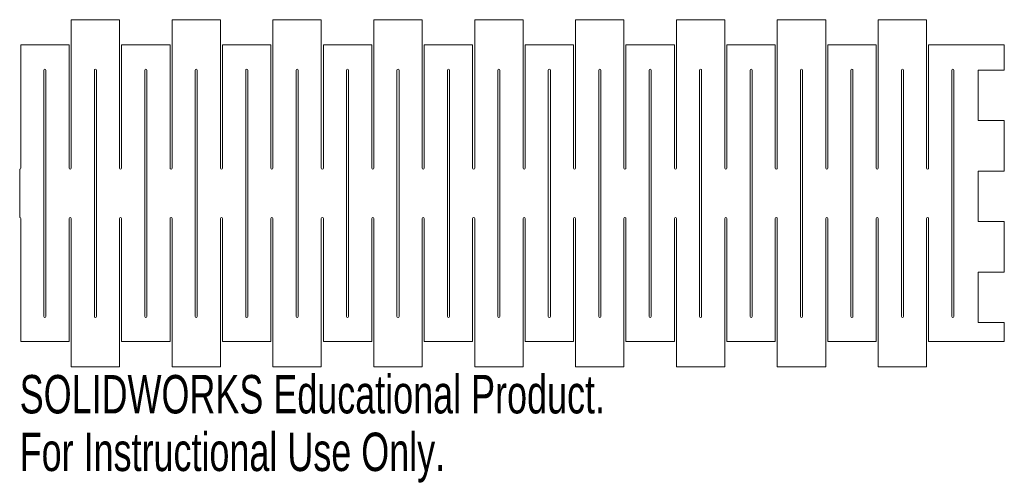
# Model space of a CAD drawing. Header units: inches. Extents: x 0 to 4.88, y -0.58 to 1.72.
import ezdxf

# ---------------------------------------------------------------- set-up
doc = ezdxf.new("R2010")
doc.units = ezdxf.units.IN
doc.header["$MEASUREMENT"] = 0
doc.styles.add('SLDTEXTSTYLE0', font='TXT', dxfattribs={"width": 0.7})

msp = doc.modelspace()

# ---------------------------------------------------------------- linework, layer by layer
at = {"color": 7, "linetype": 'Continuous', "lineweight": 15}
for p, q in [((0.495, 1.72), (0.255, 1.72)), ((0.255, 0.985), (0.255, 1.72)), ((0.495, 1.72), (0.495, 0.985)), ((0.995, 1.72), (0.755, 1.72)), ((0.755, 0.985), (0.755, 1.72)), ((0.995, 1.72), (0.995, 0.985)), ((1.495, 1.72), (1.255, 1.72)), ((1.255, 0.985), (1.255, 1.72)), ((1.495, 1.72), (1.495, 0.985)), ((1.995, 1.72), (1.755, 1.72)), ((1.755, 0.985), (1.755, 1.72)), ((1.995, 1.72), (1.995, 0.985)), ((2.495, 1.72), (2.255, 1.72)), ((2.255, 0.985), (2.255, 1.72)), ((2.495, 1.72), (2.495, 0.985)), ((2.995, 1.72), (2.755, 1.72)), ((2.755, 0.985), (2.755, 1.72)), ((2.995, 1.72), (2.995, 0.985)), ((3.495, 1.72), (3.255, 1.72)), ((3.255, 0.985), (3.255, 1.72)), ((3.495, 1.72), (3.495, 0.985)), ((3.995, 1.72), (3.755, 1.72)), ((3.755, 0.985), (3.755, 1.72)), ((3.995, 1.72), (3.995, 0.985)), ((4.495, 1.72), (4.255, 1.72)), ((4.255, 0.985), (4.255, 1.72)), ((4.495, 1.72), (4.495, 0.985)), ((0.005, 1.595), (0.245, 1.595)), ((0.005, 0.985), (0.005, 1.595)), ((0.245, 1.595), (0.245, 0.985)), ((0.505, 1.595), (0.745, 1.595)), ((0.505, 0.985), (0.505, 1.595)), ((0.745, 1.595), (0.745, 0.985)), ((1.005, 1.595), (1.245, 1.595)), ((1.005, 0.985), (1.005, 1.595)), ((1.245, 1.595), (1.245, 0.985)), ((1.505, 1.595), (1.745, 1.595)), ((1.505, 0.985), (1.505, 1.595)), ((1.745, 1.595), (1.745, 0.985)), ((2.005, 1.595), (2.245, 1.595)), ((2.005, 0.985), (2.005, 1.595)), ((2.245, 1.595), (2.245, 0.985)), ((2.505, 1.595), (2.745, 1.595)), ((2.505, 0.985), (2.505, 1.595)), ((2.745, 1.595), (2.745, 0.985)), ((3.005, 1.595), (3.245, 1.595)), ((3.005, 0.985), (3.005, 1.595)), ((3.245, 1.595), (3.245, 0.985)), ((3.505, 1.595), (3.745, 1.595)), ((3.505, 0.985), (3.505, 1.595)), ((3.745, 1.595), (3.745, 0.985)), ((4.005, 1.595), (4.245, 1.595)), ((4.005, 0.985), (4.005, 1.595)), ((4.245, 1.595), (4.245, 0.985)), ((4.505, 1.595), (4.88, 1.595)), ((4.505, 0.985), (4.505, 1.595)), ((4.88, 1.47), (4.88, 1.595)), ((0.12, 1.47), (0.12, 0.25)), ((0.13, 0.25), (0.13, 1.47)), ((0.37, 1.47), (0.37, 0.25)), ((0.38, 0.25), (0.38, 1.47)), ((0.62, 1.47), (0.62, 0.25)), ((0.63, 0.25), (0.63, 1.47)), ((0.87, 1.47), (0.87, 0.25)), ((0.88, 0.25), (0.88, 1.47)), ((1.12, 1.47), (1.12, 0.25)), ((1.13, 0.25), (1.13, 1.47)), ((1.37, 1.47), (1.37, 0.25)), ((1.38, 0.25), (1.38, 1.47)), ((1.62, 1.47), (1.62, 0.25)), ((1.63, 0.25), (1.63, 1.47)), ((1.87, 1.47), (1.87, 0.25)), ((1.88, 0.25), (1.88, 1.47)), ((2.12, 1.47), (2.12, 0.25)), ((2.13, 0.25), (2.13, 1.47)), ((2.37, 1.47), (2.37, 0.25)), ((2.38, 0.25), (2.38, 1.47)), ((2.62, 1.47), (2.62, 0.25)), ((2.63, 0.25), (2.63, 1.47)), ((2.87, 1.47), (2.87, 0.25)), ((2.88, 0.25), (2.88, 1.47)), ((3.12, 1.47), (3.12, 0.25)), ((3.13, 0.25), (3.13, 1.47)), ((3.37, 1.47), (3.37, 0.25)), ((3.38, 0.25), (3.38, 1.47)), ((3.62, 1.47), (3.62, 0.25)), ((3.63, 0.25), (3.63, 1.47)), ((3.87, 1.47), (3.87, 0.25)), ((3.88, 0.25), (3.88, 1.47)), ((4.12, 1.47), (4.12, 0.25)), ((4.13, 0.25), (4.13, 1.47)), ((4.37, 1.47), (4.37, 0.25)), ((4.38, 0.25), (4.38, 1.47)), ((4.62, 1.47), (4.62, 0.25)), ((4.63, 0.25), (4.63, 1.47)), ((4.75, 1.22), (4.75, 1.47)), ((4.75, 1.47), (4.88, 1.47)), ((4.75, 1.22), (4.88, 1.22)), ((4.88, 0.97), (4.88, 1.22)), ((0, 0.98), (0, 0.74)), ((4.75, 0.72), (4.75, 0.97)), ((4.75, 0.97), (4.88, 0.97)), ((0.005, 0.125), (0.005, 0.735)), ((0.245, 0.735), (0.245, 0.125)), ((0.255, 0), (0.255, 0.735)), ((0.495, 0.735), (0.495, 0)), ((0.505, 0.125), (0.505, 0.735)), ((0.745, 0.735), (0.745, 0.125)), ((0.755, 0), (0.755, 0.735)), ((0.995, 0.735), (0.995, 0)), ((1.005, 0.125), (1.005, 0.735)), ((1.245, 0.735), (1.245, 0.125)), ((1.255, 0), (1.255, 0.735)), ((1.495, 0.735), (1.495, 0)), ((1.505, 0.125), (1.505, 0.735)), ((1.745, 0.735), (1.745, 0.125)), ((1.755, 0), (1.755, 0.735)), ((1.995, 0.735), (1.995, 0)), ((2.005, 0.125), (2.005, 0.735)), ((2.245, 0.735), (2.245, 0.125)), ((2.255, 0), (2.255, 0.735)), ((2.495, 0.735), (2.495, 0)), ((2.505, 0.125), (2.505, 0.735)), ((2.745, 0.735), (2.745, 0.125)), ((2.755, 0), (2.755, 0.735)), ((2.995, 0.735), (2.995, 0)), ((3.005, 0.125), (3.005, 0.735)), ((3.245, 0.735), (3.245, 0.125)), ((3.255, 0), (3.255, 0.735)), ((3.495, 0.735), (3.495, 0)), ((3.505, 0.125), (3.505, 0.735)), ((3.745, 0.735), (3.745, 0.125)), ((3.755, 0), (3.755, 0.735)), ((3.995, 0.735), (3.995, 0)), ((4.005, 0.125), (4.005, 0.735)), ((4.245, 0.735), (4.245, 0.125)), ((4.255, 0), (4.255, 0.735)), ((4.495, 0.735), (4.495, 0)), ((4.505, 0.125), (4.505, 0.735)), ((4.75, 0.72), (4.88, 0.72)), ((4.88, 0.47), (4.88, 0.72)), ((4.75, 0.22), (4.75, 0.47)), ((4.75, 0.47), (4.88, 0.47)), ((4.75, 0.22), (4.88, 0.22)), ((4.88, 0.1254), (4.88, 0.22)), ((0.245, 0.125), (0.005, 0.125)), ((0.745, 0.125), (0.505, 0.125)), ((1.245, 0.125), (1.005, 0.125)), ((1.745, 0.125), (1.505, 0.125)), ((2.245, 0.125), (2.005, 0.125)), ((2.745, 0.125), (2.505, 0.125)), ((3.245, 0.125), (3.005, 0.125)), ((3.745, 0.125), (3.505, 0.125)), ((4.245, 0.125), (4.005, 0.125)), ((4.75, 0.125), (4.505, 0.125)), ((4.75, 0.125), (4.75, 0.1254)), ((4.88, 0.1254), (4.75, 0.1254)), ((0.255, 0), (0.495, 0)), ((0.755, 0), (0.995, 0)), ((1.255, 0), (1.495, 0)), ((1.755, 0), (1.995, 0)), ((2.255, 0), (2.495, 0)), ((2.755, 0), (2.995, 0)), ((3.255, 0), (3.495, 0)), ((3.755, 0), (3.995, 0)), ((4.255, 0), (4.495, 0))]:
    msp.add_line(p, q, dxfattribs=at)
for centre, start, end in [((0.125, 1.47), 0, 180), ((0.375, 1.47), 0, 180), ((0.625, 1.47), 0, 180), ((0.875, 1.47), 0, 180), ((1.125, 1.47), 0, 180), ((1.375, 1.47), 0, 180), ((1.625, 1.47), 0, 180), ((1.875, 1.47), 0, 180), ((2.125, 1.47), 0, 180), ((2.375, 1.47), 0, 180), ((2.625, 1.47), 0, 180), ((2.875, 1.47), 0, 180), ((3.125, 1.47), 0, 180), ((3.375, 1.47), 0, 180), ((3.625, 1.47), 0, 180), ((3.875, 1.47), 0, 180), ((4.125, 1.47), 0, 180), ((4.375, 1.47), 0, 180), ((4.625, 1.47), 0, 180), ((0, 0.985), 270, 0), ((0.25, 0.985), 180, 0), ((0.5, 0.985), 180, 0), ((0.75, 0.985), 180, 0), ((1, 0.985), 180, 0), ((1.25, 0.985), 180, 0), ((1.5, 0.985), 180, 0), ((1.75, 0.985), 180, 0), ((2, 0.985), 180, 0), ((2.25, 0.985), 180, 0), ((2.5, 0.985), 180, 0), ((2.75, 0.985), 180, 0), ((3, 0.985), 180, 0), ((3.25, 0.985), 180, 0), ((3.5, 0.985), 180, 0), ((3.75, 0.985), 180, 0), ((4, 0.985), 180, 0), ((4.25, 0.985), 180, 0), ((4.5, 0.985), 180, 0), ((0, 0.735), 0, 90), ((0.25, 0.735), 0, 180), ((0.5, 0.735), 0, 180), ((0.75, 0.735), 0, 180), ((1, 0.735), 0, 180), ((1.25, 0.735), 0, 180), ((1.5, 0.735), 0, 180), ((1.75, 0.735), 0, 180), ((2, 0.735), 0, 180), ((2.25, 0.735), 0, 180), ((2.5, 0.735), 0, 180), ((2.75, 0.735), 0, 180), ((3, 0.735), 0, 180), ((3.25, 0.735), 0, 180), ((3.5, 0.735), 0, 180), ((3.75, 0.735), 0, 180), ((4, 0.735), 0, 180), ((4.25, 0.735), 0, 180), ((4.5, 0.735), 0, 180), ((0.125, 0.25), 180, 0), ((0.375, 0.25), 180, 0), ((0.625, 0.25), 180, 0), ((0.875, 0.25), 180, 0), ((1.125, 0.25), 180, 0), ((1.375, 0.25), 180, 0), ((1.625, 0.25), 180, 0), ((1.875, 0.25), 180, 0), ((2.125, 0.25), 180, 0), ((2.375, 0.25), 180, 0), ((2.625, 0.25), 180, 0), ((2.875, 0.25), 180, 0), ((3.125, 0.25), 180, 0), ((3.375, 0.25), 180, 0), ((3.625, 0.25), 180, 0), ((3.875, 0.25), 180, 0), ((4.125, 0.25), 180, 0), ((4.375, 0.25), 180, 0), ((4.625, 0.25), 180, 0)]:
    msp.add_arc(centre, 0.005, start, end, dxfattribs=at)

# ---------------------------------------------------------------- texts
at = {"color": 7, "linetype": 'Continuous', "char_height": 0.1903, "attachment_point": 1, "style": 'SLDTEXTSTYLE0'}
for s, insert in [('SOLIDWORKS Educational Product.', (0, -0.0401)), ('For Instructional Use Only.', (0, -0.3256))]:
    msp.add_mtext(s, dxfattribs=dict(at, insert=insert))

doc.saveas('drawing.dxf')
